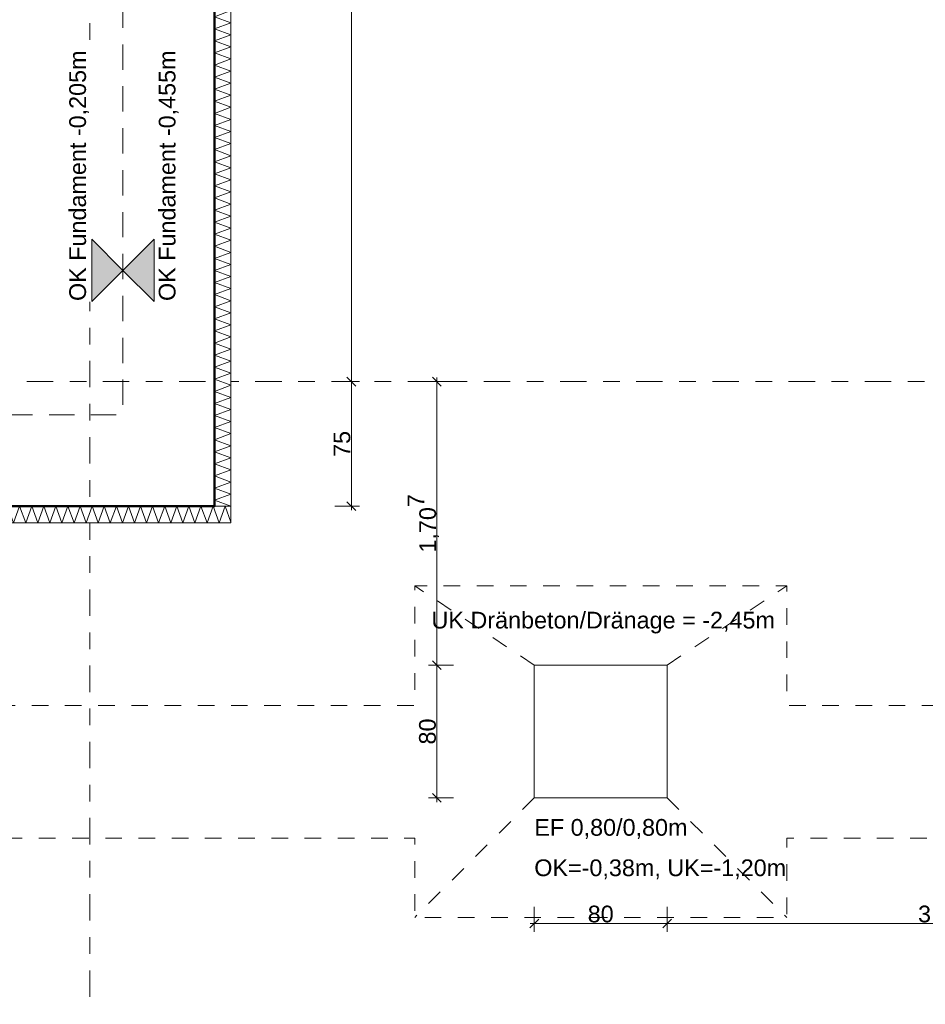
# Model space of a CAD drawing. Header units: metres. Extents: x -273 to 6, y -183 to 13.
# Tile 223 of 256: x -50.34 to -44.89, y -43.2 to -37.27. Entities that reach past the tile are written whole.
import ezdxf

# ---------------------------------------------------------------- set-up
doc = ezdxf.new("R2010")
doc.units = ezdxf.units.M
doc.header["$LTSCALE"] = 0.05
doc.header["$PDMODE"] = 1
doc.header["$PDSIZE"] = -2
for name, pattern in [('ISO-02 Strichlinie', [3.81, 3.048, -0.762]), ('ISO-03 Gestrichelt mit Abstand-3', [1.524, 0.6096, -0.9144]), ('Linienart-53', [5.291531, 3.175, -1.058062, 0.352704, -0.705764])]:
    doc.linetypes.add(name, pattern=pattern)
doc.layers.get('0').update_dxf_attribs({"lineweight": 25})
for name, color, linetype, lineweight, true_color in [('00 -Bauelemente -Dämmung innen', 7, 'Continuous', 9, 0xff7fe6), ('30 -32 Gründung- 2 Flachgründungen u. Bodenplatten', 7, 'Continuous', 9, 0xff6633), ('70 -72 Beschriftung- 1 Beschriftung allgemein', 7, 'Continuous', 9, 0xff6633), ('70 -76 Bemaßung- 2 Allgemein', 7, 'Continuous', 5, 0x6666cc)]:
    doc.layers.add(name, color=color, linetype=linetype, lineweight=lineweight, true_color=true_color)
doc.layers.add('70 -71 Achsen- 1 Gebäudeachsen', color=7, linetype='Linienart-53', lineweight=18)
doc.layers.add('Keine', color=7, linetype='Continuous', lineweight=9)
doc.styles.add('Arial', font='arial.ttf')
doc.dimstyles.new('k+k_klein', dxfattribs={"dimtxt": 0.100689, "dimasz": 0.05302, "dimexe": 0.05, "dimexo": 0.15, "dimgap": 0.005, "dimtad": 1, "dimdec": 3, "dimtxsty": 'Arial', "dimblk": 'VW_SLASH-2', "dimblk1": 'VW_SLASH-2', "dimblk2": 'VW_SLASH-2', "dimcen": 0, "dimdle": 0.025, "dimadec": 3, "dimazin": 0, "dimtfac": 0.75, "dimtdec": 3, "dimtix": 1, "dimtmove": 0, "dimatfit": 0, "dimldrblk": 'VW_FILLEDARROW', "dimfxl": 0.1, "dimfxlon": 1, "dimfrac": 2, "dimtolj": 1, "dimarcsym": 0})

# ---------------------------------------------------------------- blocks, each defined once
blk = doc.blocks.new('_Achsen (3D)')
at = {"layer": '70 -71 Achsen- 1 Gebäudeachsen', "transparency": 33554687}
for p, q in [((-49.921, 3.8), (-49.921, -46.172)), ((-179.668, -39.447), (3.826, -39.447))]:
    blk.add_line(p, q, dxfattribs=at)
blk = doc.blocks.new('Gruppe-1444')
at = {"color": 255, "linetype": 'Continuous', "lineweight": 5}
blk.add_wipeout([(-49.071, -40.197), (-49.071, -34.497), (-49.171, -34.497), (-49.171, -40.197)], dxfattribs=at).dxf.layer = '00 -Bauelemente -Dämmung innen'
blk = doc.blocks.new('Gruppe-1445')
at = {"layer": '00 -Bauelemente -Dämmung innen', "color": 7, "transparency": 33554687, "flags": 128}
blk.add_lwpolyline([(-49.071, -40.197), (-49.171, -40.1606), (-49.071, -40.1242), (-49.171, -40.0879), (-49.071, -40.0515), (-49.171, -40.0151), (-49.071, -39.9787), (-49.171, -39.9423), (-49.071, -39.9059), (-49.171, -39.8695), (-49.071, -39.8331), (-49.171, -39.7967), (-49.071, -39.7603), (-49.171, -39.7239), (-49.071, -39.6875), (-49.171, -39.6511), (-49.071, -39.6147), (-49.171, -39.5783), (-49.071, -39.5419), (-49.171, -39.5055), (-49.071, -39.4691), (-49.171, -39.4327), (-49.071, -39.3963), (-49.171, -39.3599), (-49.071, -39.3235), (-49.171, -39.2871), (-49.071, -39.2507), (-49.171, -39.2143), (-49.071, -39.1779), (-49.171, -39.1415), (-49.071, -39.1051), (-49.171, -39.0687), (-49.071, -39.0323), (-49.171, -38.9959), (-49.071, -38.9595), (-49.171, -38.9231), (-49.071, -38.8867), (-49.171, -38.8504), (-49.071, -38.814), (-49.171, -38.7776), (-49.071, -38.7412), (-49.171, -38.7048), (-49.071, -38.6684), (-49.171, -38.632), (-49.071, -38.5956), (-49.171, -38.5592), (-49.071, -38.5228), (-49.171, -38.4864), (-49.071, -38.45), (-49.171, -38.4136), (-49.071, -38.3772), (-49.171, -38.3408), (-49.071, -38.3044), (-49.171, -38.268), (-49.071, -38.2316), (-49.171, -38.1952), (-49.071, -38.1588), (-49.171, -38.1224), (-49.071, -38.086), (-49.171, -38.0496), (-49.071, -38.0132), (-49.171, -37.9768), (-49.071, -37.9404), (-49.171, -37.904), (-49.071, -37.8676), (-49.171, -37.8312), (-49.071, -37.7948), (-49.171, -37.7584), (-49.071, -37.722), (-49.171, -37.6856), (-49.071, -37.6493), (-49.171, -37.6129), (-49.071, -37.5765), (-49.171, -37.5401), (-49.071, -37.5037), (-49.171, -37.4673), (-49.071, -37.4309), (-49.171, -37.3945), (-49.071, -37.3581), (-49.171, -37.3217), (-49.071, -37.2853), (-49.171, -37.2489), (-49.071, -37.2125), (-49.171, -37.1761), (-49.071, -37.1397), (-49.171, -37.1033), (-49.071, -37.0669), (-49.171, -37.0305), (-49.071, -36.9941), (-49.171, -36.9577), (-49.071, -36.9213), (-49.171, -36.8849), (-49.071, -36.8485), (-49.171, -36.8121), (-49.071, -36.7757), (-49.171, -36.7393), (-49.071, -36.7029), (-49.171, -36.6665), (-49.071, -36.6301), (-49.171, -36.5937), (-49.071, -36.5573), (-49.171, -36.5209), (-49.071, -36.4845), (-49.171, -36.4481), (-49.071, -36.4118), (-49.171, -36.3754), (-49.071, -36.339), (-49.171, -36.3026), (-49.071, -36.2662), (-49.171, -36.2298), (-49.071, -36.1934), (-49.171, -36.157), (-49.071, -36.1206), (-49.171, -36.0842), (-49.071, -36.0478), (-49.171, -36.0114), (-49.071, -35.975), (-49.171, -35.9386), (-49.071, -35.9022), (-49.171, -35.8658), (-49.071, -35.8294), (-49.171, -35.793), (-49.071, -35.7566), (-49.171, -35.7202), (-49.071, -35.6838), (-49.171, -35.6474), (-49.071, -35.611), (-49.171, -35.5746), (-49.071, -35.5382), (-49.171, -35.5018), (-49.071, -35.4654), (-49.171, -35.429), (-49.071, -35.3926), (-49.171, -35.3562), (-49.071, -35.3198), (-49.171, -35.2834), (-49.071, -35.247), (-49.171, -35.2106), (-49.071, -35.1743), (-49.171, -35.1379), (-49.071, -35.1015), (-49.171, -35.0651), (-49.071, -35.0287), (-49.171, -34.9923), (-49.071, -34.9559), (-49.171, -34.9195), (-49.071, -34.8831), (-49.171, -34.8467), (-49.071, -34.8103), (-49.171, -34.7739), (-49.071, -34.7375), (-49.171, -34.7011), (-49.071, -34.6647), (-49.171, -34.6283), (-49.071, -34.5919), (-49.171, -34.5555), (-49.071, -34.5191), (-49.1316, -34.497)], dxfattribs=at)
blk = doc.blocks.new('Gruppe-1446')
at = {"layer": '00 -Bauelemente -Dämmung innen', "color": 7, "linetype": 'Continuous', "lineweight": 9, "transparency": 33554687}
blk.add_line((-49.171, -40.197), (-49.071, -40.197), dxfattribs=at)
blk = doc.blocks.new('Gruppe-1447')
at = {"layer": '00 -Bauelemente -Dämmung innen', "color": 7, "linetype": 'Continuous', "lineweight": 9, "transparency": 33554687}
blk.add_line((-49.071, -34.497), (-49.171, -34.497), dxfattribs=at)
blk = doc.blocks.new('Gruppe-1448')
at = {"color": 7, "transparency": 33554687}
for name in ['Gruppe-1447', 'Gruppe-1446']:
    blk.add_blockref(name, (0, 0), dxfattribs=at)
blk = doc.blocks.new('Gruppe-1449')
at = {"layer": '00 -Bauelemente -Dämmung innen', "color": 7, "linetype": 'Continuous', "lineweight": 9, "transparency": 33554687}
blk.add_line((-49.171, -34.497), (-49.171, -40.197), dxfattribs=at)
blk = doc.blocks.new('Gruppe-1450')
at = {"layer": '00 -Bauelemente -Dämmung innen', "color": 7, "linetype": 'Continuous', "lineweight": 9, "transparency": 33554687}
blk.add_line((-49.071, -40.197), (-49.071, -34.497), dxfattribs=at)
blk = doc.blocks.new('Gruppe-1451')
at = {"color": 7, "transparency": 33554687}
for name in ['Gruppe-1449', 'Gruppe-1450']:
    blk.add_blockref(name, (0, 0), dxfattribs=at)
blk = doc.blocks.new('Gruppe-1452')
at = {"layer": '00 -Bauelemente -Dämmung innen', "color": 7}
blk.add_blockref('Gruppe-1444', (0, 0), dxfattribs=at)
at = {"color": 7, "transparency": 33554687}
for name in ['Gruppe-1448', 'Gruppe-1451']:
    blk.add_blockref(name, (0, 0), dxfattribs=at)
at = {"layer": '00 -Bauelemente -Dämmung innen', "color": 7, "transparency": 33554687}
blk.add_blockref('Gruppe-1445', (0, 0), dxfattribs=at)
blk = doc.blocks.new('Gruppe-1453')
at = {"layer": '00 -Bauelemente -Dämmung innen', "color": 7, "transparency": 33554687}
blk.add_blockref('Gruppe-1452', (0, 0), dxfattribs=at)
at = {"layer": '00 -Bauelemente -Dämmung innen', "color": 0, "flags": 1}
for tag in ['prm0_value', 'prm1_value', 'prm2_value', 'prm3_value', 'prm4_value', 'prm5_value', 'prm6_value', 'IFC_UUID', 'instanceID', 'prm0_name', 'prm0_type', 'prm1_name', 'prm1_type', 'prm2_name', 'prm2_type', 'prm3_name', 'prm3_type', 'prm4_name', 'prm4_type', 'prm5_name', 'prm5_type', 'prm6_name', 'prm6_type']:
    blk.add_attdef(tag, (-49.171, -40.197), '', height=0.00018, dxfattribs=at)
blk = doc.blocks.new('Gruppe-1454')
at = {"color": 255, "linetype": 'Continuous', "lineweight": 5}
blk.add_wipeout([(-50.671, -40.297), (-49.071, -40.297), (-49.071, -40.197), (-50.671, -40.197)], dxfattribs=at).dxf.layer = '00 -Bauelemente -Dämmung innen'
blk = doc.blocks.new('Gruppe-1455')
at = {"layer": '00 -Bauelemente -Dämmung innen', "color": 7, "transparency": 33554687, "flags": 128}
blk.add_lwpolyline([(-50.671, -40.297), (-50.6346, -40.197), (-50.5982, -40.297), (-50.5618, -40.197), (-50.5254, -40.297), (-50.489, -40.197), (-50.4526, -40.297), (-50.4162, -40.197), (-50.3798, -40.297), (-50.3434, -40.197), (-50.307, -40.297), (-50.2706, -40.197), (-50.2342, -40.297), (-50.1978, -40.197), (-50.1614, -40.297), (-50.125, -40.197), (-50.0886, -40.297), (-50.0523, -40.197), (-50.0159, -40.297), (-49.9795, -40.197), (-49.9431, -40.297), (-49.9067, -40.197), (-49.8703, -40.297), (-49.8339, -40.197), (-49.7975, -40.297), (-49.7611, -40.197), (-49.7247, -40.297), (-49.6883, -40.197), (-49.6519, -40.297), (-49.6155, -40.197), (-49.5791, -40.297), (-49.5427, -40.197), (-49.5063, -40.297), (-49.4699, -40.197), (-49.4335, -40.297), (-49.3971, -40.197), (-49.3607, -40.297), (-49.3243, -40.197), (-49.2879, -40.297), (-49.2515, -40.197), (-49.2151, -40.297), (-49.1787, -40.197), (-49.1423, -40.297), (-49.1059, -40.197), (-49.071, -40.293)], dxfattribs=at)
blk = doc.blocks.new('Gruppe-1456')
at = {"layer": '00 -Bauelemente -Dämmung innen', "color": 7, "linetype": 'Continuous', "lineweight": 9, "transparency": 33554687}
blk.add_line((-50.671, -40.197), (-50.671, -40.297), dxfattribs=at)
blk = doc.blocks.new('Gruppe-1457')
at = {"layer": '00 -Bauelemente -Dämmung innen', "color": 7, "linetype": 'Continuous', "lineweight": 9, "transparency": 33554687}
blk.add_line((-49.071, -40.297), (-49.071, -40.197), dxfattribs=at)
blk = doc.blocks.new('Gruppe-1458')
at = {"color": 7, "transparency": 33554687}
for name in ['Gruppe-1456', 'Gruppe-1457']:
    blk.add_blockref(name, (0, 0), dxfattribs=at)
blk = doc.blocks.new('Gruppe-1459')
at = {"layer": '00 -Bauelemente -Dämmung innen', "color": 7, "linetype": 'Continuous', "lineweight": 9, "transparency": 33554687}
blk.add_line((-49.071, -40.197), (-50.671, -40.197), dxfattribs=at)
blk = doc.blocks.new('Gruppe-1460')
at = {"layer": '00 -Bauelemente -Dämmung innen', "color": 7, "linetype": 'Continuous', "lineweight": 9, "transparency": 33554687}
blk.add_line((-50.671, -40.297), (-49.071, -40.297), dxfattribs=at)
blk = doc.blocks.new('Gruppe-1461')
at = {"color": 7, "transparency": 33554687}
for name in ['Gruppe-1459', 'Gruppe-1460']:
    blk.add_blockref(name, (0, 0), dxfattribs=at)
blk = doc.blocks.new('Gruppe-1462')
at = {"layer": '00 -Bauelemente -Dämmung innen', "color": 7}
blk.add_blockref('Gruppe-1454', (0, 0), dxfattribs=at)
at = {"color": 7, "transparency": 33554687}
for name in ['Gruppe-1458', 'Gruppe-1461']:
    blk.add_blockref(name, (0, 0), dxfattribs=at)
at = {"layer": '00 -Bauelemente -Dämmung innen', "color": 7, "transparency": 33554687}
blk.add_blockref('Gruppe-1455', (0, 0), dxfattribs=at)
blk = doc.blocks.new('Gruppe-1463')
at = {"layer": '00 -Bauelemente -Dämmung innen', "color": 7, "transparency": 33554687}
blk.add_blockref('Gruppe-1462', (0, 0), dxfattribs=at)
at = {"layer": '00 -Bauelemente -Dämmung innen', "color": 0, "flags": 1}
for tag in ['prm0_value', 'prm1_value', 'prm2_value', 'prm3_value', 'prm4_value', 'prm5_value', 'prm6_value', 'IFC_UUID', 'instanceID', 'prm0_name', 'prm0_type', 'prm1_name', 'prm1_type', 'prm2_name', 'prm2_type', 'prm3_name', 'prm3_type', 'prm4_name', 'prm4_type', 'prm5_name', 'prm5_type', 'prm6_name', 'prm6_type']:
    blk.add_attdef(tag, (-50.671, -40.297), '', height=0.00018, dxfattribs=at)
blk = doc.blocks.new('Gruppe-2315')
at = {"layer": '30 -32 Gründung- 2 Flachgründungen u. Bodenplatten', "flags": 128}
blk.add_lwpolyline([(-47.2447, -41.154), (-46.4447, -41.154), (-46.4447, -41.954), (-47.2447, -41.954)], close=True, dxfattribs=at)
at = {"color": 255}
for points in [[(-47.2447, -42.2163), (-46.3163, -42.2163), (-46.3163, -42.054), (-47.2447, -42.054)], [(-47.2447, -42.4597), (-45.7204, -42.4597), (-45.7204, -42.2975), (-47.2447, -42.2975)]]:
    blk.add_wipeout(points, dxfattribs=at).dxf.layer = '70 -72 Beschriftung- 1 Beschriftung allgemein'
at = {"layer": '70 -72 Beschriftung- 1 Beschriftung allgemein', "char_height": 0.100689, "attachment_point": 1, "line_spacing_factor": 0.970891, "style": 'Arial'}
for s, insert in [('EF 0,80/0,80m', (-47.2447, -42.0811)), ('OK=-0,38m, UK=-1,20m', (-47.2447, -42.3245))]:
    blk.add_mtext(s, dxfattribs=dict(at, insert=insert))
blk = doc.blocks.new('Gruppe-2490')
at = {"layer": 'Keine', "color": 7, "linetype": 'ISO-03 Gestrichelt mit Abstand-3', "lineweight": 9}
for p, q in [((-47.2447, -41.154), (-47.9647, -40.677)), ((-46.4447, -41.154), (-45.7247, -40.677)), ((-47.2447, -41.954), (-47.9647, -42.674)), ((-46.4447, -41.954), (-45.7247, -42.674))]:
    blk.add_line(p, q, dxfattribs=at)
at = {"layer": 'Keine', "color": 7, "linetype": 'ISO-03 Gestrichelt mit Abstand-3', "lineweight": 9, "flags": 128}
for points in [[(-36.7423, -43.104), (-39.1823, -43.104), (-39.1823, -42.197), (-41.5514, -42.197), (-41.5514, -42.674), (-43.7914, -42.674), (-43.7914, -42.197), (-45.7247, -42.197), (-45.7247, -42.674), (-47.9647, -42.674), (-47.9647, -42.197), (-52.9989, -42.1969), (-52.9989, -41.3969), (-47.9647, -41.397), (-47.9647, -40.677), (-45.7247, -40.677), (-45.7247, -41.397), (-43.7914, -41.397), (-43.7914, -40.677), (-41.5514, -40.677), (-41.5514, -41.397), (-39.1823, -41.397), (-39.1823, -40.004), (-36.7423, -40.004), (-36.7423, -41.397), (-16.7111, -41.397), (-16.7111, -42.197), (-36.7423, -42.197)], [(-47.2447, -41.154), (-46.4447, -41.154), (-46.4447, -41.954), (-47.2447, -41.954)]]:
    blk.add_lwpolyline(points, close=True, dxfattribs=at)
at = {"layer": '70 -72 Beschriftung- 1 Beschriftung allgemein', "insert": (-46.8296, -40.8329), "char_height": 0.100689, "attachment_point": 2, "line_spacing_factor": 0.96878, "style": 'Arial'}
blk.add_mtext('UK Dränbeton/Dränage = -2,45m ', dxfattribs=at)
blk = doc.blocks.new('_FU_2D LP5 (2D)')
at = {"layer": '00 -Bauelemente -Dämmung innen', "color": 7}
blk.add_blockref('Gruppe-1453', (0, 0), dxfattribs=at)
at = {"layer": '30 -32 Gründung- 2 Flachgründungen u. Bodenplatten', "color": 7}
blk.add_blockref('Gruppe-2315', (0, 0), dxfattribs=at)
at = {"layer": '30 -32 Gründung- 2 Flachgründungen u. Bodenplatten', "linetype": 'ISO-02 Strichlinie', "flags": 128}
blk.add_lwpolyline([(-50.67099996, -39.64704198), (-49.72099996, -39.64704198), (-49.72099996, -34.39704198), (-49.17099996, -34.39704198)], dxfattribs=at)
at = {"layer": '00 -Bauelemente -Dämmung innen', "color": 7}
blk.add_blockref('Gruppe-1463', (0, 0), dxfattribs=at)
at = {"layer": '30 -32 Gründung- 2 Flachgründungen u. Bodenplatten', "flags": 128}
blk.add_lwpolyline([(-50.67099996, -20.94704198), (-49.17099996, -20.94704198), (-49.17099996, -40.19704198), (-50.67099996, -40.19704198)], close=True, dxfattribs=at)
at = {"layer": '70 -72 Beschriftung- 1 Beschriftung allgemein', "color": 7}
blk.add_blockref('Gruppe-2490', (0, 0), dxfattribs=at)
at = {"layer": '70 -72 Beschriftung- 1 Beschriftung allgemein', "color": 103, "lineweight": 50, "true_color": 0x66cc7f, "flags": 128}
blk.add_lwpolyline([(-98.82099996, -34.39704198), (-75.67099996, -34.39704198), (-75.67099996, -35.19704198), (-74.87099996, -35.19704198), (-74.87099996, -38.67204198), (-75.44599996, -38.67204198), (-75.44599996, -40.22204198), (-73.89599996, -40.22204198), (-73.89599996, -39.64704198), (-67.52099996, -39.64704198), (-67.52099996, -40.54704198), (-65.32099996, -40.54704198), (-65.32099996, -39.64704198), (-59.27099996, -39.64704198), (-59.27099996, -40.54704198), (-57.07099996, -40.54704198), (-57.07099996, -39.64704198), (-50.67099996, -39.64704198), (-50.67099996, -40.19704198), (-49.17099996, -40.19704198), (-49.17099996, -34.39704198), (-26.02099996, -34.39704198)], dxfattribs=at)
blk = doc.blocks.new('VW_SLASH-2')
at = {"color": 0, "linetype": 'ByBlock', "lineweight": -2, "transparency": 16777216}
blk.add_line((0.47, 0), (-1, 0), dxfattribs=at)
at = {"color": 0, "lineweight": 5, "transparency": 16777216, "flags": 128}
blk.add_lwpolyline([(0.5, 0.5), (-0.5, -0.5)], dxfattribs=at)
blk = doc.blocks.new('*D2832')
at = {"layer": '70 -76 Bemaßung- 2 Allgemein', "color": 0, "lineweight": -2}
for p, q in [((-58.171, -45.172), (-58.171, -45.322)), ((-49.921, -45.172), (-49.921, -45.322)), ((-49.974, -45.272), (-58.118, -45.272))]:
    blk.add_line(p, q, dxfattribs=at)
at = {"layer": 'Defpoints', "color": 0}
for p in [(-58.171, -42.294), (-49.921, -42.294), (-58.171, -45.272)]:
    blk.add_point(p, dxfattribs=at)
at = {"layer": '70 -76 Bemaßung- 2 Allgemein', "color": 0, "lineweight": -2, "xscale": 0.05302001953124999, "yscale": 0.05302001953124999, "zscale": 0.05302001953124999, "rotation": 180}
blk.add_blockref('VW_SLASH-2', (-58.171, -45.272), dxfattribs=at)
at = {"layer": '70 -76 Bemaßung- 2 Allgemein', "color": 0, "lineweight": -2, "xscale": 0.05302001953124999, "yscale": 0.05302001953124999, "zscale": 0.05302001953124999}
blk.add_blockref('VW_SLASH-2', (-49.921, -45.272), dxfattribs=at)
at = {"layer": '70 -76 Bemaßung- 2 Allgemein', "color": 0, "insert": (-54.046, -45.2016), "char_height": 0.10069, "attachment_point": 5, "style": 'Arial'}
blk.add_mtext('\\A1;8,25', dxfattribs=at)
blk = doc.blocks.new('VW_FILLEDARROW')
at = {"linetype": 'Continuous', "lineweight": 0, "transparency": 16777216}
blk.add_hatch(color=0, dxfattribs=at).paths.add_polyline_path([(-2.83, 0.76), (0, 0), (-2.83, -0.76)])
at = {"color": 0, "lineweight": 5, "transparency": 16777216, "flags": 128}
blk.add_lwpolyline([(-2.83, 0.76), (0, 0), (-2.83, -0.76)], close=True, dxfattribs=at)
blk = doc.blocks.new('*D2833')
at = {"layer": '70 -76 Bemaßung- 2 Allgemein', "color": 0, "lineweight": -2}
for p, q in [((-49.921, -45.172), (-49.921, -45.322)), ((-41.671, -45.172), (-41.671, -45.322)), ((-41.724, -45.272), (-49.868, -45.272))]:
    blk.add_line(p, q, dxfattribs=at)
at = {"layer": 'Defpoints', "color": 0}
for p in [(-49.921, -42.294), (-41.671, -42.294), (-49.921, -45.272)]:
    blk.add_point(p, dxfattribs=at)
at = {"layer": '70 -76 Bemaßung- 2 Allgemein', "color": 0, "lineweight": -2, "xscale": 0.05302001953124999, "yscale": 0.05302001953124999, "zscale": 0.05302001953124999, "rotation": 180}
blk.add_blockref('VW_SLASH-2', (-49.921, -45.272), dxfattribs=at)
at = {"layer": '70 -76 Bemaßung- 2 Allgemein', "color": 0, "lineweight": -2, "xscale": 0.05302001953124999, "yscale": 0.05302001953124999, "zscale": 0.05302001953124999}
blk.add_blockref('VW_SLASH-2', (-41.671, -45.272), dxfattribs=at)
at = {"layer": '70 -76 Bemaßung- 2 Allgemein', "color": 0, "insert": (-45.796, -45.2016), "char_height": 0.10069, "attachment_point": 5, "style": 'Arial'}
blk.add_mtext('\\A1;8,25', dxfattribs=at)
blk = doc.blocks.new('*D2872')
at = {"layer": '70 -76 Bemaßung- 2 Allgemein', "color": 0, "lineweight": -2}
for p, q in [((-74.871, -44.672), (-74.871, -44.822)), ((-49.171, -44.672), (-49.171, -44.822)), ((-49.224, -44.772), (-74.818, -44.772))]:
    blk.add_line(p, q, dxfattribs=at)
at = {"layer": 'Defpoints', "color": 0}
for p in [(-74.871, -38.672), (-49.171, -40.197), (-74.871, -44.772)]:
    blk.add_point(p, dxfattribs=at)
at = {"layer": '70 -76 Bemaßung- 2 Allgemein', "color": 0, "lineweight": -2, "xscale": 0.05302001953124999, "yscale": 0.05302001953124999, "zscale": 0.05302001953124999, "rotation": 180}
blk.add_blockref('VW_SLASH-2', (-74.871, -44.772), dxfattribs=at)
at = {"layer": '70 -76 Bemaßung- 2 Allgemein', "color": 0, "lineweight": -2, "xscale": 0.05302001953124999, "yscale": 0.05302001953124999, "zscale": 0.05302001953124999}
blk.add_blockref('VW_SLASH-2', (-49.171, -44.772), dxfattribs=at)
at = {"layer": '70 -76 Bemaßung- 2 Allgemein', "color": 0, "insert": (-62.021, -44.7066), "char_height": 0.10069, "attachment_point": 5, "style": 'Arial'}
blk.add_mtext('\\A1;25,70', dxfattribs=at)
blk = doc.blocks.new('*D2873')
at = {"layer": '70 -76 Bemaßung- 2 Allgemein', "color": 0, "lineweight": -2}
for p, q in [((-49.171, -44.672), (-49.171, -44.822)), ((-25.371, -44.672), (-25.371, -44.822)), ((-25.424, -44.772), (-49.118, -44.772))]:
    blk.add_line(p, q, dxfattribs=at)
at = {"layer": 'Defpoints', "color": 0}
for p in [(-25.371, -38.347), (-49.171, -40.197), (-49.171, -44.772)]:
    blk.add_point(p, dxfattribs=at)
at = {"layer": '70 -76 Bemaßung- 2 Allgemein', "color": 0, "lineweight": -2, "xscale": 0.05302001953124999, "yscale": 0.05302001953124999, "zscale": 0.05302001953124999, "rotation": 180}
blk.add_blockref('VW_SLASH-2', (-49.171, -44.772), dxfattribs=at)
at = {"layer": '70 -76 Bemaßung- 2 Allgemein', "color": 0, "lineweight": -2, "xscale": 0.05302001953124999, "yscale": 0.05302001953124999, "zscale": 0.05302001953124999}
blk.add_blockref('VW_SLASH-2', (-25.371, -44.772), dxfattribs=at)
at = {"layer": '70 -76 Bemaßung- 2 Allgemein', "color": 0, "insert": (-37.271, -44.7066), "char_height": 0.10069, "attachment_point": 5, "style": 'Arial'}
blk.add_mtext('\\A1;23,80', dxfattribs=at)
blk = doc.blocks.new('*D2927')
at = {"layer": '70 -76 Bemaßung- 2 Allgemein', "color": 0, "lineweight": -2}
for p, q in [((-50.671, -44.172), (-50.671, -44.322)), ((-49.921, -44.122), (-49.921, -44.222)), ((-49.974, -44.272), (-50.618, -44.272))]:
    blk.add_line(p, q, dxfattribs=at)
at = {"layer": 'Defpoints', "color": 0}
for p in [(-50.671, -39.647), (-50.671, -44.272), (-49.921, -44.272)]:
    blk.add_point(p, dxfattribs=at)
at = {"layer": '70 -76 Bemaßung- 2 Allgemein', "color": 0, "lineweight": -2, "xscale": 0.05302001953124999, "yscale": 0.05302001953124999, "zscale": 0.05302001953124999, "rotation": 180}
blk.add_blockref('VW_SLASH-2', (-50.671, -44.272), dxfattribs=at)
at = {"layer": '70 -76 Bemaßung- 2 Allgemein', "color": 0, "lineweight": -2, "xscale": 0.05302001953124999, "yscale": 0.05302001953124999, "zscale": 0.05302001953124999}
blk.add_blockref('VW_SLASH-2', (-49.921, -44.272), dxfattribs=at)
at = {"layer": '70 -76 Bemaßung- 2 Allgemein', "color": 0, "insert": (-50.296, -44.2158), "char_height": 0.10069, "attachment_point": 5, "style": 'Arial'}
blk.add_mtext('\\A1;75', dxfattribs=at)
blk = doc.blocks.new('*D3136')
at = {"layer": '70 -76 Bemaßung- 2 Allgemein', "color": 0, "lineweight": -2}
for p, q in [((-50.671, -43.672), (-50.671, -43.822)), ((-49.921, -43.672), (-49.921, -43.822)), ((-49.974, -43.772), (-50.618, -43.772))]:
    blk.add_line(p, q, dxfattribs=at)
at = {"layer": 'Defpoints', "color": 0}
for p in [(-50.671, -40.197), (-49.921, -40.197), (-50.671, -43.772)]:
    blk.add_point(p, dxfattribs=at)
at = {"layer": '70 -76 Bemaßung- 2 Allgemein', "color": 0, "lineweight": -2, "xscale": 0.05302001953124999, "yscale": 0.05302001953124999, "zscale": 0.05302001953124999, "rotation": 180}
blk.add_blockref('VW_SLASH-2', (-50.671, -43.772), dxfattribs=at)
at = {"layer": '70 -76 Bemaßung- 2 Allgemein', "color": 0, "lineweight": -2, "xscale": 0.05302001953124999, "yscale": 0.05302001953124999, "zscale": 0.05302001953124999}
blk.add_blockref('VW_SLASH-2', (-49.921, -43.772), dxfattribs=at)
at = {"layer": '70 -76 Bemaßung- 2 Allgemein', "color": 0, "insert": (-50.296, -43.7158), "char_height": 0.10069, "attachment_point": 5, "style": 'Arial'}
blk.add_mtext('\\A1;75', dxfattribs=at)
blk = doc.blocks.new('*D3137')
at = {"layer": '70 -76 Bemaßung- 2 Allgemein', "color": 0, "lineweight": -2}
for p, q in [((-49.921, -43.672), (-49.921, -43.822)), ((-49.171, -43.672), (-49.171, -43.822)), ((-49.224, -43.772), (-49.868, -43.772))]:
    blk.add_line(p, q, dxfattribs=at)
at = {"layer": 'Defpoints', "color": 0}
for p in [(-49.921, -40.197), (-49.171, -40.197), (-49.921, -43.772)]:
    blk.add_point(p, dxfattribs=at)
at = {"layer": '70 -76 Bemaßung- 2 Allgemein', "color": 0, "lineweight": -2, "xscale": 0.05302001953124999, "yscale": 0.05302001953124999, "zscale": 0.05302001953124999, "rotation": 180}
blk.add_blockref('VW_SLASH-2', (-49.921, -43.772), dxfattribs=at)
at = {"layer": '70 -76 Bemaßung- 2 Allgemein', "color": 0, "lineweight": -2, "xscale": 0.05302001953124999, "yscale": 0.05302001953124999, "zscale": 0.05302001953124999}
blk.add_blockref('VW_SLASH-2', (-49.171, -43.772), dxfattribs=at)
at = {"layer": '70 -76 Bemaßung- 2 Allgemein', "color": 0, "insert": (-49.546, -43.7158), "char_height": 0.10069, "attachment_point": 5, "style": 'Arial'}
blk.add_mtext('\\A1;75', dxfattribs=at)
blk = doc.blocks.new('*D3138')
at = {"layer": '70 -76 Bemaßung- 2 Allgemein', "color": 0, "lineweight": -2}
for p, q in [((-49.171, -43.672), (-49.171, -43.822)), ((-49.071, -43.672), (-49.071, -43.822)), ((-49.224, -43.772), (-49.277, -43.772)), ((-49.071, -43.772), (-49.171, -43.772)), ((-49.018, -43.772), (-48.965, -43.772))]:
    blk.add_line(p, q, dxfattribs=at)
at = {"layer": 'Defpoints', "color": 0}
for p in [(-49.171, -40.197), (-49.071, -40.297), (-49.171, -43.772)]:
    blk.add_point(p, dxfattribs=at)
at = {"layer": '70 -76 Bemaßung- 2 Allgemein', "color": 0, "lineweight": -2, "xscale": 0.05302001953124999, "yscale": 0.05302001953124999, "zscale": 0.05302001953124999}
blk.add_blockref('VW_SLASH-2', (-49.171, -43.772), dxfattribs=at)
at = {"layer": '70 -76 Bemaßung- 2 Allgemein', "color": 0, "lineweight": -2, "xscale": 0.05302001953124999, "yscale": 0.05302001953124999, "zscale": 0.05302001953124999, "rotation": 180}
blk.add_blockref('VW_SLASH-2', (-49.071, -43.772), dxfattribs=at)
at = {"layer": '70 -76 Bemaßung- 2 Allgemein', "color": 0, "insert": (-49.121, -43.9837), "char_height": 0.10069, "attachment_point": 5, "style": 'Arial'}
blk.add_mtext('\\A1;10', dxfattribs=at)
blk = doc.blocks.new('*D3139')
at = {"layer": '70 -76 Bemaßung- 2 Allgemein', "color": 0, "lineweight": -2}
for p, q in [((-49.071, -43.672), (-49.071, -43.822)), ((-42.446, -43.672), (-42.446, -43.822)), ((-42.499, -43.772), (-49.018, -43.772))]:
    blk.add_line(p, q, dxfattribs=at)
at = {"layer": 'Defpoints', "color": 0}
for p in [(-49.071, -40.297), (-42.446, -40.322), (-49.071, -43.772)]:
    blk.add_point(p, dxfattribs=at)
at = {"layer": '70 -76 Bemaßung- 2 Allgemein', "color": 0, "lineweight": -2, "xscale": 0.05302001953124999, "yscale": 0.05302001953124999, "zscale": 0.05302001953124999, "rotation": 180}
blk.add_blockref('VW_SLASH-2', (-49.071, -43.772), dxfattribs=at)
at = {"layer": '70 -76 Bemaßung- 2 Allgemein', "color": 0, "lineweight": -2, "xscale": 0.05302001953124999, "yscale": 0.05302001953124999, "zscale": 0.05302001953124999}
blk.add_blockref('VW_SLASH-2', (-42.446, -43.772), dxfattribs=at)
at = {"layer": '70 -76 Bemaßung- 2 Allgemein', "color": 0, "insert": (-45.7585, -43.6898), "char_height": 0.100689, "attachment_point": 5, "style": 'Arial'}
blk.add_mtext('\\A1;6,62\\S5^ ;', dxfattribs=at)
blk = doc.blocks.new('*D3166')
at = {"layer": '70 -76 Bemaßung- 2 Allgemein', "color": 0, "lineweight": -2}
for p, q in [((-47.2447, -42.6103), (-47.2447, -42.7603)), ((-46.4447, -42.6103), (-46.4447, -42.7603)), ((-46.4977, -42.7103), (-47.1917, -42.7103))]:
    blk.add_line(p, q, dxfattribs=at)
at = {"layer": 'Defpoints', "color": 0}
for p in [(-46.4447, -41.154), (-47.2447, -41.954), (-47.2447, -42.7103)]:
    blk.add_point(p, dxfattribs=at)
at = {"layer": '70 -76 Bemaßung- 2 Allgemein', "color": 0, "lineweight": -2, "xscale": 0.05302001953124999, "yscale": 0.05302001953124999, "zscale": 0.05302001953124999, "rotation": 180}
blk.add_blockref('VW_SLASH-2', (-47.2447, -42.7103), dxfattribs=at)
at = {"layer": '70 -76 Bemaßung- 2 Allgemein', "color": 0, "lineweight": -2, "xscale": 0.05302001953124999, "yscale": 0.05302001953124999, "zscale": 0.05302001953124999}
blk.add_blockref('VW_SLASH-2', (-46.4447, -42.7103), dxfattribs=at)
at = {"layer": '70 -76 Bemaßung- 2 Allgemein', "color": 0, "insert": (-46.8447, -42.6539), "char_height": 0.10069, "attachment_point": 5, "style": 'Arial'}
blk.add_mtext('\\A1;80', dxfattribs=at)
blk = doc.blocks.new('*D3167')
at = {"layer": '70 -76 Bemaßung- 2 Allgemein', "color": 0, "lineweight": -2}
for p, q in [((-46.4447, -42.6103), (-46.4447, -42.7603)), ((-43.0714, -42.6103), (-43.0714, -42.7603)), ((-43.1244, -42.7103), (-46.3917, -42.7103))]:
    blk.add_line(p, q, dxfattribs=at)
at = {"layer": 'Defpoints', "color": 0}
for p in [(-46.4447, -41.154), (-43.0714, -41.154), (-46.4447, -42.7103)]:
    blk.add_point(p, dxfattribs=at)
at = {"layer": '70 -76 Bemaßung- 2 Allgemein', "color": 0, "lineweight": -2, "xscale": 0.05302001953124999, "yscale": 0.05302001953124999, "zscale": 0.05302001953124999, "rotation": 180}
blk.add_blockref('VW_SLASH-2', (-46.4447, -42.7103), dxfattribs=at)
at = {"layer": '70 -76 Bemaßung- 2 Allgemein', "color": 0, "lineweight": -2, "xscale": 0.05302001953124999, "yscale": 0.05302001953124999, "zscale": 0.05302001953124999}
blk.add_blockref('VW_SLASH-2', (-43.0714, -42.7103), dxfattribs=at)
at = {"layer": '70 -76 Bemaßung- 2 Allgemein', "color": 0, "insert": (-44.758, -42.6272), "char_height": 0.100689, "attachment_point": 5, "style": 'Arial'}
blk.add_mtext('\\A1;3,37\\S3^ ;', dxfattribs=at)
blk = doc.blocks.new('*D3425')
at = {"layer": '70 -76 Bemaßung- 2 Allgemein', "color": 0, "lineweight": -2}
for p, q in [((-47.731, -39.447), (-47.881, -39.447)), ((-47.831, -41.101), (-47.831, -39.5001)), ((-47.731, -41.154), (-47.881, -41.154))]:
    blk.add_line(p, q, dxfattribs=at)
at = {"layer": 'Defpoints', "color": 0}
for p in [(-47.831, -39.447), (-47.331, -39.447), (-46.4447, -41.154)]:
    blk.add_point(p, dxfattribs=at)
at = {"layer": '70 -76 Bemaßung- 2 Allgemein', "color": 0, "lineweight": -2, "xscale": 0.05302001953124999, "yscale": 0.05302001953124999, "zscale": 0.05302001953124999}
for p, rotation in [((-47.831, -39.447), 90), ((-47.831, -41.154), 270)]:
    blk.add_blockref('VW_SLASH-2', p, dxfattribs=dict(at, rotation=rotation))
at = {"layer": '70 -76 Bemaßung- 2 Allgemein', "color": 0, "insert": (-47.9124, -40.3005), "char_height": 0.100689, "attachment_point": 5, "rotation": 90, "style": 'Arial'}
blk.add_mtext('\\A1;1,70\\S7^ ;', dxfattribs=at)
blk = doc.blocks.new('*D3426')
at = {"layer": '70 -76 Bemaßung- 2 Allgemein', "color": 0, "lineweight": -2}
for p, q in [((-47.731, -41.154), (-47.881, -41.154)), ((-47.831, -41.901), (-47.831, -41.2071)), ((-47.731, -41.954), (-47.881, -41.954))]:
    blk.add_line(p, q, dxfattribs=at)
at = {"layer": 'Defpoints', "color": 0}
for p in [(-47.831, -41.154), (-46.4447, -41.154), (-46.4447, -41.954)]:
    blk.add_point(p, dxfattribs=at)
at = {"layer": '70 -76 Bemaßung- 2 Allgemein', "color": 0, "lineweight": -2, "xscale": 0.05302001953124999, "yscale": 0.05302001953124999, "zscale": 0.05302001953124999}
for p, rotation in [((-47.831, -41.154), 90), ((-47.831, -41.954), 270)]:
    blk.add_blockref('VW_SLASH-2', p, dxfattribs=dict(at, rotation=rotation))
at = {"layer": '70 -76 Bemaßung- 2 Allgemein', "color": 0, "insert": (-47.8874, -41.554), "char_height": 0.10069, "attachment_point": 5, "rotation": 90, "style": 'Arial'}
blk.add_mtext('\\A1;80', dxfattribs=at)
blk = doc.blocks.new('*D3447')
at = {"layer": '70 -76 Bemaßung- 2 Allgemein', "color": 0, "lineweight": -2}
for p, q in [((-48.446, -20.947), (-48.296, -20.947)), ((-48.346, -39.394), (-48.346, -21.0001)), ((-48.446, -39.447), (-48.296, -39.447))]:
    blk.add_line(p, q, dxfattribs=at)
at = {"layer": 'Defpoints', "color": 0}
for p in [(-48.846, -20.947), (-48.346, -20.947), (-49.171, -39.447)]:
    blk.add_point(p, dxfattribs=at)
at = {"layer": '70 -76 Bemaßung- 2 Allgemein', "color": 0, "lineweight": -2, "xscale": 0.05302001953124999, "yscale": 0.05302001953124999, "zscale": 0.05302001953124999}
for p, rotation in [((-48.346, -20.947), 90), ((-48.346, -39.447), 270)]:
    blk.add_blockref('VW_SLASH-2', p, dxfattribs=dict(at, rotation=rotation))
at = {"layer": '70 -76 Bemaßung- 2 Allgemein', "color": 0, "insert": (-48.4115, -30.197), "char_height": 0.10069, "attachment_point": 5, "rotation": 90, "style": 'Arial'}
blk.add_mtext('\\A1;18,50', dxfattribs=at)
blk = doc.blocks.new('*D3448')
at = {"layer": '70 -76 Bemaßung- 2 Allgemein', "color": 0, "lineweight": -2}
for p, q in [((-48.446, -39.447), (-48.296, -39.447)), ((-48.346, -40.144), (-48.346, -39.5001)), ((-48.446, -40.197), (-48.296, -40.197))]:
    blk.add_line(p, q, dxfattribs=at)
at = {"layer": 'Defpoints', "color": 0}
for p in [(-49.171, -39.447), (-48.346, -39.447), (-49.171, -40.197)]:
    blk.add_point(p, dxfattribs=at)
at = {"layer": '70 -76 Bemaßung- 2 Allgemein', "color": 0, "lineweight": -2, "xscale": 0.05302001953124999, "yscale": 0.05302001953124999, "zscale": 0.05302001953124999}
for p, rotation in [((-48.346, -39.447), 90), ((-48.346, -40.197), 270)]:
    blk.add_blockref('VW_SLASH-2', p, dxfattribs=dict(at, rotation=rotation))
at = {"layer": '70 -76 Bemaßung- 2 Allgemein', "color": 0, "insert": (-48.4022, -39.822), "char_height": 0.10069, "attachment_point": 5, "rotation": 90, "style": 'Arial'}
blk.add_mtext('\\A1;75', dxfattribs=at)
blk = doc.blocks.new('Gruppe-2890')
at = {"color": 255}
for points in [[(-49.9092, -38.9652), (-49.9092, -37.4486), (-50.0715, -37.4486), (-50.0715, -38.9652)], [(-49.3705, -38.9652), (-49.3705, -37.4486), (-49.5328, -37.4486), (-49.5328, -38.9652)]]:
    blk.add_wipeout(points, dxfattribs=at).dxf.layer = '70 -72 Beschriftung- 1 Beschriftung allgemein'
at = {"layer": '30 -32 Gründung- 2 Flachgründungen u. Bodenplatten', "linetype": 'Continuous', "lineweight": 0, "transparency": 33554687}
for points in [[(-49.9092, -38.9652), (-49.721, -38.777), (-49.9092, -38.5888)], [(-49.5328, -38.9652), (-49.721, -38.777), (-49.5328, -38.5888)]]:
    blk.add_hatch(color=7, dxfattribs=at).paths.add_polyline_path(points)
at = {"layer": '30 -32 Gründung- 2 Flachgründungen u. Bodenplatten', "flags": 128}
for points in [[(-49.9092, -38.9652), (-49.721, -38.777), (-49.9092, -38.5888)], [(-49.5328, -38.9652), (-49.721, -38.777), (-49.5328, -38.5888)]]:
    blk.add_lwpolyline(points, close=True, dxfattribs=at)
at = {"layer": '70 -72 Beschriftung- 1 Beschriftung allgemein', "char_height": 0.100689, "attachment_point": 2, "rotation": 90, "line_spacing_factor": 0.970891, "style": 'Arial'}
for s, insert in [('OK Fundament -0,205m', (-50.0445, -38.2069)), ('OK Fundament -0,455m', (-49.5058, -38.2069))]:
    blk.add_mtext(s, dxfattribs=dict(at, insert=insert))
blk = doc.blocks.new('Gruppe-2780')
at = {"layer": '70 -76 Bemaßung- 2 Allgemein'}
for p1, p2, picture, middle in [((-49.92099996, -42.29404198), (-58.17099996, -42.29404198), '*D2832', (-54.04599996, -45.20157844)), ((-41.67099996, -42.29404198), (-49.92099996, -42.29404198), '*D2833', (-45.79599996, -45.20157844))]:
    dim = blk.add_aligned_dim(p1=p1, p2=p2, distance=2.978, text='8,25', dimstyle='k+k_klein', override={"dimtxt": 0.100689, "dimgap": 0.01, "dimdec": 8, "dimpost": '<>', "dimtxsty": 'Arial', "dimtmove": 2}, dxfattribs=at)
    dim.commit()
    dim.dimension.update_dxf_attribs({"geometry": picture, "text_midpoint": middle})
blk = doc.blocks.new('Gruppe-2785')
at = {"layer": '70 -76 Bemaßung- 2 Allgemein'}
for base, p1, p2, text, picture, middle in [((-49.17099996, -44.77204198), (-25.37099996, -38.34704198), (-49.17099996, -40.19704198), '23,80', '*D2873', (-37.27099996, -44.70657844)), ((-74.87099996, -44.77204198), (-49.17099996, -40.19704198), (-74.87099996, -38.67204198), '25,70', '*D2872', (-62.02099996, -44.70657844))]:
    dim = blk.add_linear_dim(base=base, p1=p1, p2=p2, text=text, dimstyle='k+k_klein', override={"dimtxt": 0.100689, "dimgap": 0.005, "dimdec": 8, "dimpost": '<>', "dimtxsty": 'Arial', "dimtmove": 2}, dxfattribs=at)
    dim.commit()
    dim.dimension.update_dxf_attribs({"geometry": picture, "text_midpoint": middle})
blk = doc.blocks.new('Gruppe-2787')
at = {"layer": '70 -76 Bemaßung- 2 Allgemein'}
dim = blk.add_linear_dim(base=(-50.67099996, -44.27204198), p1=(-49.92099996, -44.27204198), p2=(-50.67099996, -39.64704198), text='75', dimstyle='k+k_klein', override={"dimtxt": 0.100689, "dimgap": 0.005, "dimdec": 8, "dimpost": '<>', "dimtxsty": 'Arial', "dimtmove": 2}, dxfattribs=at)
dim.commit()
dim.dimension.update_dxf_attribs({"geometry": '*D2927', "text_midpoint": (-50.29599996, -44.2158418)})
blk = doc.blocks.new('Gruppe-2791')
at = {"layer": '70 -76 Bemaßung- 2 Allgemein'}
for base, p1, p2, text, override, picture, middle in [((-50.67099996, -43.77204198), (-49.92099996, -40.19704198), (-50.67099996, -40.19704198), '75', {"dimtxt": 0.100689, "dimgap": 0.005, "dimdec": 8, "dimpost": '<>', "dimtxsty": 'Arial', "dimtmove": 2}, '*D3136', (-50.29599996, -43.7158418)), ((-49.92099996, -43.77204198), (-49.17099996, -40.19704198), (-49.92099996, -40.19704198), '75', {"dimtxt": 0.100689, "dimgap": 0.005, "dimdec": 8, "dimpost": '<>', "dimtxsty": 'Arial', "dimtmove": 2}, '*D3137', (-49.54599996, -43.7158418)), ((-49.17099996, -43.77204198), (-49.07099996, -40.29704198), (-49.17099996, -40.19704198), '10', {"dimtxt": 0.100689, "dimgap": 0.005, "dimdec": 8, "dimpost": '<>', "dimtxsty": 'Arial', "dimtix": 0, "dimtmove": 2}, '*D3138', (-49.12099996, -43.98374666)), ((-49.07099996, -43.77204198), (-42.44599996, -40.32204198), (-49.07099996, -40.29704198), '6,62\\S5^ ;', {"dimtxt": 0.100689, "dimgap": 0.005, "dimdec": 8, "dimpost": '<>', "dimtxsty": 'Arial', "dimtmove": 2}, '*D3139', (-45.75849996, -43.68984735))]:
    dim = blk.add_linear_dim(base=base, p1=p1, p2=p2, text=text, dimstyle='k+k_klein', override=override, dxfattribs=at)
    dim.commit()
    dim.dimension.update_dxf_attribs({"geometry": picture, "text_midpoint": middle})
blk = doc.blocks.new('Gruppe-2792')
at = {"layer": '70 -76 Bemaßung- 2 Allgemein'}
for base, p1, p2, text, picture, middle in [((-47.2447, -42.7103), (-46.4447, -41.154), (-47.2447, -41.954), '80', '*D3166', (-46.8447, -42.6539)), ((-46.4447, -42.7103), (-43.0714, -41.154), (-46.4447, -41.154), '3,37\\S3^ ;', '*D3167', (-44.758, -42.6272))]:
    dim = blk.add_linear_dim(base=base, p1=p1, p2=p2, text=text, dimstyle='k+k_klein', override={"dimtxt": 0.100689, "dimgap": 0.005, "dimpost": '<>', "dimtxsty": 'Arial', "dimtmove": 2}, dxfattribs=at)
    dim.commit()
    dim.dimension.update_dxf_attribs({"geometry": picture, "text_midpoint": middle})
blk = doc.blocks.new('Gruppe-2800')
at = {"layer": '70 -76 Bemaßung- 2 Allgemein'}
for base, p1, p2, text, picture, middle in [((-47.83099996, -39.44704198), (-46.44469996, -41.15404198), (-47.33099996, -39.44704198), '1,70\\S7^ ;', '*D3425', (-47.91238909, -40.30054198)), ((-47.83099996, -41.15404198), (-46.44469996, -41.95404198), (-46.44469996, -41.15404198), '80', '*D3426', (-47.88740152, -41.55404198))]:
    dim = blk.add_linear_dim(base=base, p1=p1, p2=p2, angle=270, text=text, dimstyle='k+k_klein', override={"dimtxt": 0.100689, "dimgap": 0.005, "dimdec": 8, "dimpost": '<>', "dimtxsty": 'Arial', "dimtmove": 2}, dxfattribs=at)
    dim.commit()
    dim.dimension.update_dxf_attribs({"geometry": picture, "text_midpoint": middle})
blk = doc.blocks.new('Gruppe-2802')
at = {"layer": '70 -76 Bemaßung- 2 Allgemein'}
for base, p1, p2, text, picture, middle in [((-48.34599996, -20.94704198), (-49.17099996, -39.44704198), (-48.84599996, -20.94704198), '18,50', '*D3447', (-48.4114635, -30.19704198)), ((-48.34599996, -39.44704198), (-49.17099996, -40.19704198), (-49.17099996, -39.44704198), '75', '*D3448', (-48.40220015, -39.82204198))]:
    dim = blk.add_linear_dim(base=base, p1=p1, p2=p2, angle=270, text=text, dimstyle='k+k_klein', override={"dimtxt": 0.100689, "dimgap": 0.005, "dimdec": 8, "dimpost": '<>', "dimtxsty": 'Arial', "dimtmove": 2}, dxfattribs=at)
    dim.commit()
    dim.dimension.update_dxf_attribs({"geometry": picture, "text_midpoint": middle})
blk = doc.blocks.new('_FU_2D Bemaßung_ Beschriftung (3D)')
at = {"layer": '70 -76 Bemaßung- 2 Allgemein'}
for name in ['Gruppe-2802', 'Gruppe-2787', 'Gruppe-2785', 'Gruppe-2800', 'Gruppe-2792', 'Gruppe-2791', 'Gruppe-2780']:
    blk.add_blockref(name, (0, 0), dxfattribs=at)
at = {"layer": '70 -72 Beschriftung- 1 Beschriftung allgemein', "color": 7}
blk.add_blockref('Gruppe-2890', (0, 0), dxfattribs=at)

msp = doc.modelspace()

# ---------------------------------------------------------------- block references
at = {"layer": 'Keine', "color": 1}
msp.add_blockref('_Achsen (3D)', (0, 0), dxfattribs=at)

# ---------------------------------------------------------------- next in the draw order: block references
msp.add_blockref('_FU_2D LP5 (2D)', (0, 0), dxfattribs=at)

# ---------------------------------------------------------------- next in the draw order: block references
msp.add_blockref('_FU_2D Bemaßung_ Beschriftung (3D)', (0, 0), dxfattribs=at)

doc.saveas('drawing.dxf')
